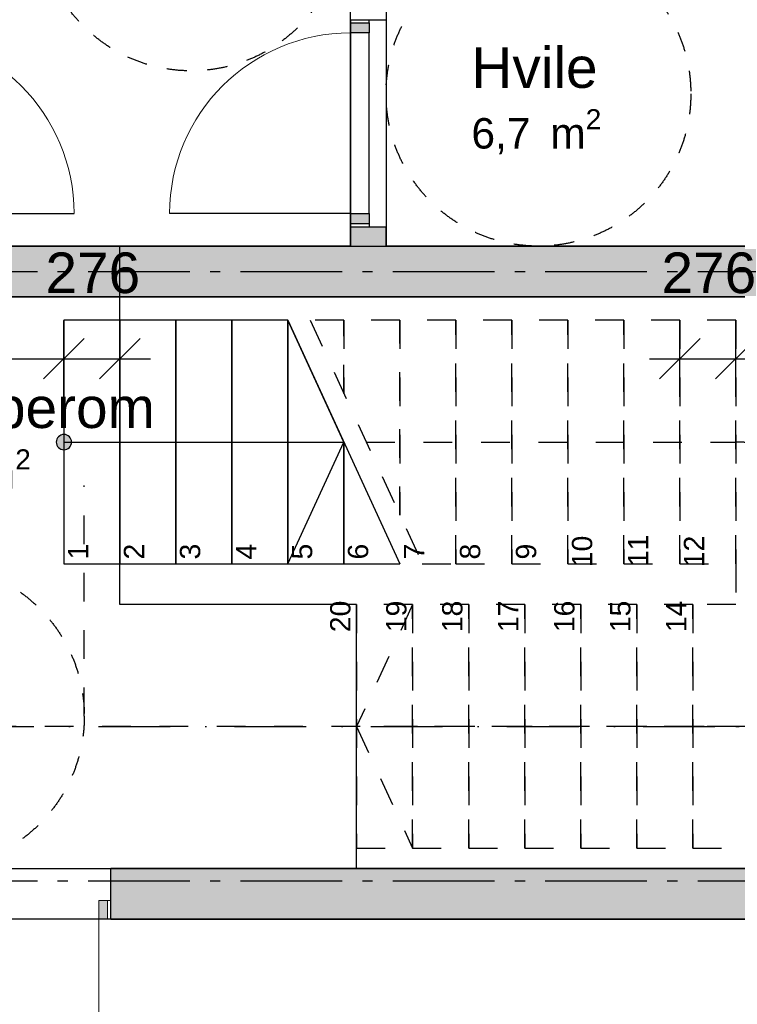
# Model space of a CAD drawing. Header units: millimetres. Extents: x 158466 to 263668, y 129175 to 189280.
# Tile 35 of 55: x 189616 to 193148, y 164785 to 169634. Entities that reach past the tile are written whole.
import ezdxf
from ezdxf.enums import TextEntityAlignment as Align

# ---------------------------------------------------------------- set-up
doc = ezdxf.new("R2010")
doc.units = ezdxf.units.MM
doc.header["$LTSCALE"] = 0.5
doc.header["$MEASUREMENT"] = 0
for name, pattern in [('Akselinje', [1500, 1000, -200, 100, -200]), ('PLINE', [0]), ('Prikk & stiplet', [1340.555525, 705.555534, -352.777767, 0, -282.222223]), ('Små Stiplet', [564.444444, 282.222222, -282.222222]), ('Stipling', [400, 200, -200])]:
    doc.linetypes.add(name, pattern=pattern)
doc.layers.add('234- Vinduer_ dører_ porter(Nye konstruksjoner)', color=7, linetype='Continuous', lineweight=0)
for name, color, linetype in [('24-- Innervegger (Skravur)(Nye konstruksjoner)', 7, 'Continuous'), ('24-- Innervegger(Nye konstruksjoner)', 7, 'Continuous'), ('244- Vinduer_ dører_ foldevegger(Nye konstruksjoner)', 7, 'Continuous'), ('251- Frittbærende dekker(Nye konstruksjoner)', 7, 'Continuous'), ('281- Innvendige trapper(Nye konstruksjoner)', 7, 'Continuous'), ('315- Utstyr for sanitærinstallasjoner(Nye konstruksjoner)', 7, 'Continuous'), ('822- Modullinjer(Nye konstruksjoner)', 7, 'Continuous'), ('842-M___1_100 Målsetting bygning(Nye konstruksjoner)', 7, 'Continuous'), ('852- Snittmarkør', 7, 'Continuous'), ('862- M___Nettoareal(Nye konstruksjoner)', 7, 'Continuous'), ('862- M___Nettoareal(Polylinje)(Nye konstruksjoner)', 7, 'Continuous'), ('862- M___Nettoareal(Tekst)(Nye konstruksjoner)', 7, 'Continuous'), ('878- Annen overflate_visuell informasjon_snusirkler(Nye konstruksjoner)', 7, 'Continuous')]:
    doc.layers.add(name, color=color, linetype=linetype)
doc.styles.add('GENERATED_STYLE_1', font='arial.ttf')
doc.styles.add('GENERATED_STYLE_3', font='arialbd.ttf')
doc.dimstyles.new('GENERATED_STYLE__3', dxfattribs={"dimtxt": 200, "dimasz": 190, "dimexe": 0.18, "dimexo": 0.0625, "dimgap": 0, "dimtad": 1, "dimtih": 1, "dimtoh": 1, "dimdec": 0, "dimzin": 0, "dimdsep": 46, "dimtxsty": 'GENERATED_STYLE_1', "dimblk": 'ARROWHEAD_6', "dimblk1": 'ARROWHEAD_6', "dimblk2": 'ARROWHEAD_6', "dimcen": 0.09, "dimse1": 1, "dimse2": 1, "dimclrd": 256, "dimclre": 256, "dimclrt": 256, "dimadec": 1, "dimazin": 0, "dimtfac": 1, "dimtdec": 4, "dimtmove": 0, "dimatfit": 3, "dimfxl": 1, "dimtolj": 1, "dimtzin": 0, "dimarcsym": 0})

# ---------------------------------------------------------------- blocks, each defined once
blk = doc.blocks.new('Korridor_101_7_1', base_point=(191297.6, 164059.2))
at = {"layer": '862- M___Nettoareal(Polylinje)(Nye konstruksjoner)', "linetype": 'PLINE', "flags": 128}
blk.add_lwpolyline([(184348.9, 178068.7), (184348.9, 165453.7), (184348.9, 163179.7), (190658.9, 163179.7), (195698.9, 163179.7), (195698.9, 165203.7), (194398.9, 165203.7), (186264.9, 165203.7), (186264.9, 172618.7), (186668.9, 172618.7), (186668.9, 174693.7), (186168.9, 174693.7), (186168.9, 178068.7)], close=True, dxfattribs=at)
at = {"layer": '862- M___Nettoareal(Tekst)(Nye konstruksjoner)', "style": 'GENERATED_STYLE_1'}
for tag, height, p in [('DUMMY_861', 200, (191785.3, 164334.2)), ('ROOM_NAME', 200, (190809.8, 164288.5)), ('DUMMY_862', 150, (190809.8, 164019.9))]:
    blk.add_attdef(tag, text='', height=height, dxfattribs=at).set_placement(p, align=Align.TOP_LEFT)
blk = doc.blocks.new('Trapperom_101_12_1', base_point=(193410.1, 167725.6))
at = {"layer": '862- M___Nettoareal(Polylinje)(Nye konstruksjoner)', "linetype": 'PLINE', "flags": 128}
blk.add_lwpolyline([(194548.9, 168268.7), (188433.9, 168268.7), (188433.9, 166918.7), (188433.9, 165453.7), (194548.9, 165453.7)], close=True, dxfattribs=at)
at = {"layer": '862- M___Nettoareal(Tekst)(Nye konstruksjoner)', "insert": (188915.1, 167518), "char_height": 150, "attachment_point": 1, "style": 'GENERATED_STYLE_1'}
blk.add_mtext('\\A1;{\\pql;\\pt0,24100;\\fArial|b0|i0|c0|p0;\\W1.000000;17,2\\fArial|b0|i0|c0|p0;\\W1.000000;\\A1{\\H.66x;\\S^  ;}\\fArial|b0|i0|c0|p0;\\W1.000000; m\\fArial|b0|i0|c0|p0;\\W1.000000;\\A1{\\H.66x;\\S2^  ;}}', dxfattribs=at)
at = {"layer": '862- M___Nettoareal(Tekst)(Nye konstruksjoner)', "style": 'GENERATED_STYLE_1'}
for tag, height, p in [('DUMMY_861', 200, (190246.3, 167868.7)), ('ROOM_NAME', 200, (188915.1, 167823)), ('DUMMY_862', 150, (188915.1, 167554.4))]:
    blk.add_attdef(tag, text='', height=height, dxfattribs=at).set_placement(p, align=Align.TOP_LEFT)
blk = doc.blocks.new('Hvile_101_53_1', base_point=(192081.6, 168630.4))
at = {"layer": '862- M___Nettoareal(Polylinje)(Nye konstruksjoner)', "linetype": 'PLINE', "flags": 128}
blk.add_lwpolyline([(194548.9, 168518.7), (194548.9, 170673.7), (191418.9, 170673.7), (191418.9, 168518.7)], close=True, dxfattribs=at)
at = {"layer": '862- M___Nettoareal(Tekst)(Nye konstruksjoner)', "insert": (191839.1, 169193), "char_height": 150, "attachment_point": 1, "style": 'GENERATED_STYLE_1'}
blk.add_mtext('\\A1;{\\pql;\\pt0,24100;\\fArial|b0|i0|c0|p0;\\W1.000000;6,7\\fArial|b0|i0|c0|p0;\\W1.000000;\\A1{\\H.66x;\\S^  ;}\\fArial|b0|i0|c0|p0;\\W1.000000; m\\fArial|b0|i0|c0|p0;\\W1.000000;\\A1{\\H.66x;\\S2^  ;}}', dxfattribs=at)
at = {"layer": '862- M___Nettoareal(Tekst)(Nye konstruksjoner)', "style": 'GENERATED_STYLE_1'}
for tag, height, p in [('DUMMY_861', 200, (192448.7, 169543.7)), ('ROOM_NAME', 200, (191839.1, 169498)), ('DUMMY_862', 150, (191839.1, 169229.4))]:
    blk.add_attdef(tag, text='', height=height, dxfattribs=at).set_placement(p, align=Align.TOP_LEFT)
blk = doc.blocks.new('Garderobe_101_55_1', base_point=(191250.2, 169423))
at = {"layer": '862- M___Nettoareal(Polylinje)(Nye konstruksjoner)', "linetype": 'PLINE', "flags": 128}
blk.add_lwpolyline([(191243.9, 168518.7), (191243.9, 172983.7), (188993.9, 172983.7), (188993.9, 168518.7)], close=True, dxfattribs=at)
at = {"layer": '862- M___Nettoareal(Tekst)(Nye konstruksjoner)', "insert": (189466.9, 169909.7), "char_height": 150, "attachment_point": 1, "style": 'GENERATED_STYLE_1'}
blk.add_mtext('\\A1;{\\pql;\\pt0,24100;\\fArial|b0|i0|c0|p0;\\W1.000000;10,0\\fArial|b0|i0|c0|p0;\\W1.000000;\\A1{\\H.66x;\\S^  ;}\\fArial|b0|i0|c0|p0;\\W1.000000; m\\fArial|b0|i0|c0|p0;\\W1.000000;\\A1{\\H.66x;\\S2^  ;}}', dxfattribs=at)
at = {"layer": '862- M___Nettoareal(Tekst)(Nye konstruksjoner)', "style": 'GENERATED_STYLE_1'}
for tag, height, p in [('DUMMY_861', 200, (190778.2, 170260.4)), ('ROOM_NAME', 200, (189466.9, 170214.7)), ('DUMMY_862', 150, (189466.9, 169946.2))]:
    blk.add_attdef(tag, text='', height=height, dxfattribs=at).set_placement(p, align=Align.TOP_LEFT)
blk = doc.blocks.new('Dør med sidefelt på side 2[2]_1')
at = {"layer": '24-- Innervegger (Skravur)(Nye konstruksjoner)', "linetype": 'Continuous'}
for points in [[(188558.9, 165295.7), (188558.9, 165203.7), (188601.9, 165203.7), (188601.9, 165295.7)], [(189005.9, 165295.7), (189005.9, 165203.7), (189048.9, 165203.7), (189048.9, 165295.7)], [(190048.9, 165203.7), (190048.9, 165295.7), (190005.9, 165295.7), (190005.9, 165203.7)]]:
    blk.add_hatch(color=256, dxfattribs=at).paths.add_polyline_path(points)
at = {"layer": '234- Vinduer_ dører_ porter(Nye konstruksjoner)', "linetype": 'PLINE'}
for p, q in [((188558.9, 165295.7), (188543.9, 165295.7)), ((188543.9, 165203.7), (188543.9, 165295.7)), ((188558.9, 165295.7), (188601.9, 165295.7)), ((188558.9, 165203.7), (188558.9, 165295.7)), ((188601.9, 165295.7), (188601.9, 165203.7)), ((189005.9, 165295.7), (189048.9, 165295.7)), ((189005.9, 165203.7), (189005.9, 165295.7)), ((189048.9, 165295.7), (189048.9, 165203.7)), ((190005.9, 165203.7), (190005.9, 165295.7)), ((190005.9, 165295.7), (190048.9, 165295.7)), ((190048.9, 165295.7), (190063.9, 165295.7)), ((190048.9, 165295.7), (190048.9, 165203.7)), ((190063.9, 165203.7), (190063.9, 165295.7)), ((188558.9, 165203.7), (188543.9, 165203.7)), ((188601.9, 165203.7), (188558.9, 165203.7)), ((189048.9, 165203.7), (189005.9, 165203.7)), ((190048.9, 165203.7), (190005.9, 165203.7)), ((190005.9, 165203.7), (190005.9, 164246.7)), ((190048.9, 165203.7), (190063.9, 165203.7))]:
    blk.add_line(p, q, dxfattribs=at)
at = {"layer": '234- Vinduer_ dører_ porter(Nye konstruksjoner)', "linetype": 'PLINE', "flags": 128}
blk.add_lwpolyline([(188601.9, 165295.7), (189005.9, 165295.7), (189005.9, 165203.7), (188601.9, 165203.7)], close=True, dxfattribs=at)
at = {"layer": '234- Vinduer_ dører_ porter(Nye konstruksjoner)', "linetype": 'PLINE'}
blk.add_arc((190005.9, 165203.7), 957, 180, 270, dxfattribs=at)
at = {"layer": '244- Vinduer_ dører_ foldevegger(Nye konstruksjoner)', "linetype": 'PLINE'}
for p, q in [((188543.9, 165295.7), (188543.9, 165453.7)), ((190063.9, 165295.7), (190063.9, 165453.7)), ((188543.9, 165203.7), (188543.9, 165295.7)), ((188543.9, 165203.7), (188543.9, 165295.7)), ((190063.9, 165203.7), (190063.9, 165295.7)), ((190063.9, 165203.7), (190063.9, 165295.7))]:
    blk.add_line(p, q, dxfattribs=at)
blk = doc.blocks.new('Dør[42]_1')
at = {"layer": '24-- Innervegger (Skravur)(Nye konstruksjoner)', "linetype": 'Continuous'}
for points in [[(191335.9, 169618.7), (191243.9, 169618.7), (191243.9, 169568.7), (191335.9, 169568.7)], [(191243.9, 168628.7), (191335.9, 168628.7), (191335.9, 168678.7), (191243.9, 168678.7)]]:
    blk.add_hatch(color=256, dxfattribs=at).paths.add_polyline_path(points)
at = {"layer": '234- Vinduer_ dører_ porter(Nye konstruksjoner)', "linetype": 'PLINE'}
blk.add_arc((191243.9, 168678.7), 890, 90, 180, dxfattribs=at)
at = {"layer": '244- Vinduer_ dører_ foldevegger(Nye konstruksjoner)', "linetype": 'PLINE'}
for p, q in [((191243.9, 169633.7), (191243.9, 168613.7)), ((191243.9, 169618.7), (191243.9, 169633.7)), ((191243.9, 169633.7), (191335.9, 169633.7)), ((191243.9, 169633.7), (191335.9, 169633.7)), ((191243.9, 169633.7), (191335.9, 169633.7)), ((191243.9, 169568.7), (191243.9, 169618.7)), ((191243.9, 169618.7), (191335.9, 169618.7)), ((191335.9, 169618.7), (191335.9, 169633.7)), ((191335.9, 169633.7), (191418.9, 169633.7)), ((191335.9, 169618.7), (191335.9, 169568.7)), ((191418.9, 169633.7), (191418.9, 168613.7)), ((191243.9, 169568.7), (191243.9, 168678.7)), ((191335.9, 169568.7), (191243.9, 169568.7)), ((191335.9, 168678.7), (191335.9, 169568.7)), ((191243.9, 168678.7), (190353.9, 168678.7)), ((191243.9, 168628.7), (191243.9, 168678.7)), ((191243.9, 168678.7), (191335.9, 168678.7)), ((191335.9, 168678.7), (191335.9, 168628.7)), ((191243.9, 168628.7), (191243.9, 168613.7)), ((191335.9, 168628.7), (191243.9, 168628.7)), ((191243.9, 168613.7), (191335.9, 168613.7)), ((191243.9, 168613.7), (191335.9, 168613.7)), ((191243.9, 168613.7), (191335.9, 168613.7)), ((191335.9, 168628.7), (191335.9, 168613.7)), ((191335.9, 168613.7), (191418.9, 168613.7))]:
    blk.add_line(p, q, dxfattribs=at)
blk = doc.blocks.new('Dør[43]_1')
at = {"layer": '24-- Innervegger (Skravur)(Nye konstruksjoner)', "linetype": 'Continuous'}
for points in [[(188901.9, 169618.7), (188901.9, 169568.7), (188993.9, 169568.7), (188993.9, 169618.7)], [(188993.9, 168628.7), (188993.9, 168678.7), (188901.9, 168678.7), (188901.9, 168628.7)]]:
    blk.add_hatch(color=256, dxfattribs=at).paths.add_polyline_path(points)
at = {"layer": '234- Vinduer_ dører_ porter(Nye konstruksjoner)', "linetype": 'PLINE'}
blk.add_arc((188993.9, 168678.7), 890, 0, 90, dxfattribs=at)
at = {"layer": '244- Vinduer_ dører_ foldevegger(Nye konstruksjoner)', "linetype": 'PLINE'}
for p, q in [((188818.9, 169633.7), (188818.9, 168613.7)), ((188901.9, 169633.7), (188818.9, 169633.7)), ((188901.9, 169618.7), (188901.9, 169633.7)), ((188993.9, 169633.7), (188901.9, 169633.7)), ((188993.9, 169633.7), (188901.9, 169633.7)), ((188993.9, 169633.7), (188901.9, 169633.7)), ((188901.9, 169618.7), (188901.9, 169568.7)), ((188993.9, 169618.7), (188901.9, 169618.7)), ((188993.9, 169633.7), (188993.9, 168613.7)), ((188993.9, 169618.7), (188993.9, 169633.7)), ((188993.9, 169568.7), (188993.9, 169618.7)), ((188901.9, 168678.7), (188901.9, 169568.7)), ((188901.9, 169568.7), (188993.9, 169568.7)), ((188993.9, 169568.7), (188993.9, 168678.7)), ((188993.9, 168678.7), (188901.9, 168678.7)), ((188901.9, 168678.7), (188901.9, 168628.7)), ((188993.9, 168628.7), (188993.9, 168678.7)), ((188993.9, 168678.7), (189883.9, 168678.7)), ((188901.9, 168613.7), (188818.9, 168613.7)), ((188901.9, 168628.7), (188901.9, 168613.7)), ((188901.9, 168628.7), (188993.9, 168628.7)), ((188993.9, 168613.7), (188901.9, 168613.7)), ((188993.9, 168613.7), (188901.9, 168613.7)), ((188993.9, 168613.7), (188901.9, 168613.7)), ((188993.9, 168628.7), (188993.9, 168613.7))]:
    blk.add_line(p, q, dxfattribs=at)
blk = doc.blocks.new('*D400')
at = {"layer": '842-M___1_100 Målsetting bygning(Nye konstruksjoner)', "linetype": 'PLINE', "transparency": 16777216}
for p, q in [((188433.9, 167776.9), (188433.9, 168151.9)), ((189833.9, 167776.9), (189833.9, 168151.9)), ((188533.9, 168064.4), (188333.9, 167864.4)), ((189933.9, 168064.4), (189733.9, 167864.4)), ((188283.9, 167964.4), (188433.9, 167964.4)), ((188433.9, 167964.4), (189833.9, 167964.4))]:
    blk.add_line(p, q, dxfattribs=at)
at = {"layer": '842-M___1_100 Målsetting bygning(Nye konstruksjoner)', "transparency": 16777216, "char_height": 200, "attachment_point": 7, "style": 'GENERATED_STYLE_1'}
for s, insert in [('\\A1;{\\pql;\\fArial|b0|i0|c0|p0;\\W1.000000;276}', (189742.9, 168284.4)), ('\\A1;{\\pql;\\fArial|b0|i0|c0|p0;\\W1.000000;1\xa0400}', (188790.7, 168004.4))]:
    blk.add_mtext(s, dxfattribs=dict(at, insert=insert))
blk = doc.blocks.new('ARROWHEAD_6')
at = {"linetype": 'Continuous'}
for p, q in [((-0.5, -0.5), (0.5, 0.5)), ((0, 0), (-1, 0))]:
    blk.add_line(p, q, dxfattribs=at)
blk = doc.blocks.new('*D401')
at = {"layer": '842-M___1_100 Målsetting bygning(Nye konstruksjoner)', "linetype": 'PLINE', "transparency": 16777216}
for p, q in [((189833.9, 167776.9), (189833.9, 168151.9)), ((190109.5, 167776.9), (190109.5, 168151.9)), ((189933.9, 168064.4), (189733.9, 167864.4)), ((190009.5, 167864.4), (190209.5, 168064.4)), ((189833.9, 167964.4), (190109.5, 167964.4)), ((190109.5, 167964.4), (190259.5, 167964.4))]:
    blk.add_line(p, q, dxfattribs=at)
blk = doc.blocks.new('*D402')
at = {"layer": '842-M___1_100 Målsetting bygning(Nye konstruksjoner)', "linetype": 'PLINE', "transparency": 16777216}
for p, q in [((192865.5, 167776.9), (192865.5, 168151.9)), ((193141.1, 167776.9), (193141.1, 168151.9)), ((192965.5, 168064.4), (192765.5, 167864.4)), ((193241.1, 168064.4), (193041.1, 167864.4)), ((192715.5, 167964.4), (192865.5, 167964.4)), ((192865.5, 167964.4), (193141.1, 167964.4))]:
    blk.add_line(p, q, dxfattribs=at)
at = {"layer": '842-M___1_100 Målsetting bygning(Nye konstruksjoner)', "transparency": 16777216, "insert": (192774.5, 168284.4), "char_height": 200, "attachment_point": 7, "style": 'GENERATED_STYLE_1'}
blk.add_mtext('\\A1;{\\pql;\\fArial|b0|i0|c0|p0;\\W1.000000;276}', dxfattribs=at)
blk = doc.blocks.new('*D403')
at = {"layer": '842-M___1_100 Målsetting bygning(Nye konstruksjoner)', "linetype": 'PLINE', "transparency": 16777216}
for p, q in [((193141.1, 167776.9), (193141.1, 168151.9)), ((194540.9, 167776.9), (194540.9, 168151.9)), ((193241.1, 168064.4), (193041.1, 167864.4)), ((194440.9, 167864.4), (194640.9, 168064.4)), ((193141.1, 167964.4), (194540.9, 167964.4)), ((194540.9, 167964.4), (194690.9, 167964.4))]:
    blk.add_line(p, q, dxfattribs=at)
at = {"layer": '842-M___1_100 Målsetting bygning(Nye konstruksjoner)', "transparency": 16777216, "insert": (193497.8, 168004.4), "char_height": 200, "attachment_point": 7, "style": 'GENERATED_STYLE_1'}
blk.add_mtext('\\A1;{\\pql;\\fArial|b0|i0|c0|p0;\\W1.000000;1\xa0400}', dxfattribs=at)
blk = doc.blocks.new('Standard grid marker[258]_1', base_point=(171752.9, 165393.7))
at = {"layer": '822- Modullinjer(Nye konstruksjoner)', "linetype": 'Akselinje'}
blk.add_line((171952.9, 165393.7), (202944.9, 165393.7), dxfattribs=at)
at = {"layer": '822- Modullinjer(Nye konstruksjoner)', "style": 'GENERATED_STYLE_3'}
for tag, p in [('AC_MarkerText_1_0', (171252.9, 165568.7)), ('AC_MarkerText_1_1', (203644.9, 165568.7))]:
    blk.add_attdef(tag, text='', height=350, dxfattribs=at).set_placement(p, align=Align.TOP_CENTER)
blk = doc.blocks.new('Standard grid marker[264]_1', base_point=(171752.9, 168393.7))
at = {"layer": '822- Modullinjer(Nye konstruksjoner)', "linetype": 'Akselinje'}
blk.add_line((171952.9, 168393.7), (202944.9, 168393.7), dxfattribs=at)
at = {"layer": '822- Modullinjer(Nye konstruksjoner)', "style": 'GENERATED_STYLE_3'}
for tag, p in [('AC_MarkerText_1_0', (171252.9, 168568.7)), ('AC_MarkerText_1_1', (203644.9, 168568.7))]:
    blk.add_attdef(tag, text='', height=350, dxfattribs=at).set_placement(p, align=Align.TOP_CENTER)

msp = doc.modelspace()

# ---------------------------------------------------------------- hatches: boundary and pattern name
at = {"layer": '24-- Innervegger (Skravur)(Nye konstruksjoner)', "linetype": 'Continuous'}
for points in [[(191243.9, 168518.7), (191418.9, 168518.7), (191418.9, 168613.7), (191243.9, 168613.7)], [(186514.9, 168268.7), (194540.9, 168268.7), (194540.9, 168518.7), (186514.9, 168518.7)], [(190063.9, 165203.7), (194608.9, 165203.7), (194608.9, 165453.7), (190063.9, 165453.7)]]:
    msp.add_hatch(color=256, dxfattribs=at).paths.add_polyline_path(points)
at = {"layer": '281- Innvendige trapper(Nye konstruksjoner)', "linetype": 'Continuous'}
msp.add_hatch(color=256, dxfattribs=at).paths.add_polyline_path([(189833.9, 167516.2, 1), (189833.9, 167591.2, 1)])

# ---------------------------------------------------------------- linework, layer by layer
at = {"layer": '24-- Innervegger(Nye konstruksjoner)', "linetype": 'PLINE'}
for p, q in [((191243.9, 169633.7), (191335.9, 169633.7)), ((191335.9, 169633.7), (191418.9, 169633.7)), ((191243.9, 168613.7), (191335.9, 168613.7)), ((191335.9, 168613.7), (191418.9, 168613.7)), ((190063.9, 165295.7), (190063.9, 165453.7)), ((190063.9, 165203.7), (190063.9, 165295.7))]:
    msp.add_line(p, q, dxfattribs=at)
at = {"layer": '24-- Innervegger(Nye konstruksjoner)', "linetype": 'PLINE', "flags": 128}
for points in [[(191243.9, 168613.7), (191243.9, 168518.7)], [(191418.9, 168518.7), (191418.9, 168613.7)], [(191243.9, 168518.7), (188993.9, 168518.7)], [(194540.9, 168518.7), (191418.9, 168518.7)], [(188433.9, 168268.7), (194540.9, 168268.7)], [(194608.9, 165453.7), (190063.9, 165453.7)], [(190063.9, 165203.7), (194608.9, 165203.7)]]:
    msp.add_lwpolyline(points, dxfattribs=at)
at = {"layer": '251- Frittbærende dekker(Nye konstruksjoner)', "linetype": 'PLINE', "flags": 128}
msp.add_lwpolyline([(186418.9, 166783.7), (188433.9, 166783.7), (188433.9, 165453.7), (191274.4, 165453.7), (191274.4, 166753.7), (190109.5, 166753.7), (190109.5, 168518.7), (194398.9, 168518.7), (194398.9, 171018.7), (186418.9, 171018.7)], close=True, dxfattribs=at)
at = {"layer": '281- Innvendige trapper(Nye konstruksjoner)', "linetype": 'PLINE'}
for p, q in [((189833.9, 168153.7), (189833.9, 166953.7)), ((190109.5, 168153.7), (189833.9, 168153.7)), ((190109.5, 166953.7), (190109.5, 168153.7)), ((190109.5, 168153.7), (190109.5, 166953.7)), ((190385.1, 168153.7), (190109.5, 168153.7)), ((190385.1, 166953.7), (190385.1, 168153.7)), ((190385.1, 168153.7), (190385.1, 166953.7)), ((190660.7, 168153.7), (190385.1, 168153.7)), ((190660.7, 166953.7), (190660.7, 168153.7)), ((190660.7, 168153.7), (190660.7, 166953.7)), ((190936.3, 168153.7), (190660.7, 168153.7)), ((190936.3, 166953.7), (190936.3, 168153.7)), ((190936.3, 168153.7), (190936.3, 166953.7)), ((190936.3, 168153.7), (191487.5, 166953.7)), ((191211.9, 167553.7), (190936.3, 168153.7)), ((189833.9, 167553.7), (190109.5, 167553.7)), ((190109.5, 167553.7), (191211.9, 167553.7)), ((190936.3, 166953.7), (191211.9, 167553.7)), ((191211.9, 166953.7), (191211.9, 167553.7)), ((191211.9, 167553.7), (191211.9, 166953.7)), ((189833.9, 166953.7), (190109.5, 166953.7)), ((190109.5, 166953.7), (190385.1, 166953.7)), ((190385.1, 166953.7), (190660.7, 166953.7)), ((190660.7, 166953.7), (190936.3, 166953.7)), ((190936.3, 166953.7), (191211.9, 166953.7)), ((191211.9, 166953.7), (191487.5, 166953.7))]:
    msp.add_line(p, q, dxfattribs=at)
at = {"layer": '281- Innvendige trapper(Nye konstruksjoner)', "linetype": 'Små Stiplet'}
for p, q in [((191211.9, 168153.7), (191046.3, 168153.7)), ((191046.3, 168153.7), (191597.5, 166953.7)), ((191211.9, 167793.2), (191211.9, 168153.7)), ((191211.9, 168153.7), (191211.9, 167793.2)), ((191487.5, 168153.7), (191211.9, 168153.7)), ((191487.5, 167193.2), (191487.5, 168153.7)), ((191487.5, 168153.7), (191487.5, 167193.2)), ((191763.1, 168153.7), (191487.5, 168153.7)), ((191763.1, 166953.7), (191763.1, 168153.7)), ((191763.1, 168153.7), (191763.1, 166953.7)), ((192038.7, 168153.7), (191763.1, 168153.7)), ((192038.7, 166953.7), (192038.7, 168153.7)), ((192038.7, 168153.7), (192038.7, 166953.7)), ((192314.3, 168153.7), (192038.7, 168153.7)), ((192314.3, 166953.7), (192314.3, 168153.7)), ((192314.3, 168153.7), (192314.3, 166953.7)), ((192589.9, 168153.7), (192314.3, 168153.7)), ((192589.9, 166953.7), (192589.9, 168153.7)), ((192589.9, 168153.7), (192589.9, 166953.7)), ((192865.5, 168153.7), (192589.9, 168153.7)), ((192865.5, 166953.7), (192865.5, 168153.7)), ((192865.5, 168153.7), (192865.5, 166953.7)), ((193141.1, 168153.7), (192865.5, 168153.7)), ((193141.1, 166953.7), (193141.1, 168153.7)), ((194491.1, 168153.7), (193141.1, 168153.7)), ((193141.1, 168153.7), (193141.1, 166953.7)), ((191321.9, 167553.7), (193141.1, 167553.7)), ((191597.5, 166953.7), (191763.1, 166953.7)), ((191763.1, 166953.7), (192038.7, 166953.7)), ((192038.7, 166953.7), (192314.3, 166953.7)), ((192314.3, 166953.7), (192589.9, 166953.7)), ((192589.9, 166953.7), (192865.5, 166953.7)), ((192865.5, 166953.7), (193141.1, 166953.7)), ((193141.1, 166953.7), (193141.1, 166753.7)), ((191550, 166753.7), (191274.4, 166753.7)), ((191274.4, 166753.7), (191274.4, 165553.7)), ((191550, 166753.7), (191274.4, 166153.7)), ((191825.7, 166753.7), (191550, 166753.7)), ((191550, 166753.7), (191550, 165553.7)), ((191550, 165553.7), (191550, 166753.7)), ((192101.3, 166753.7), (191825.7, 166753.7)), ((191825.7, 166753.7), (191825.7, 165553.7)), ((191825.7, 165553.7), (191825.7, 166753.7)), ((192376.9, 166753.7), (192101.3, 166753.7)), ((192101.3, 166753.7), (192101.3, 165553.7)), ((192101.3, 165553.7), (192101.3, 166753.7)), ((192652.5, 166753.7), (192376.9, 166753.7)), ((192376.9, 166753.7), (192376.9, 165553.7)), ((192376.9, 165553.7), (192376.9, 166753.7)), ((192928.1, 166753.7), (192652.5, 166753.7)), ((192652.5, 166753.7), (192652.5, 165553.7)), ((192652.5, 165553.7), (192652.5, 166753.7)), ((192928.1, 166753.7), (192928.1, 165553.7)), ((193141.1, 166753.7), (192928.1, 166753.7)), ((192928.1, 165553.7), (192928.1, 166753.7)), ((191550, 166153.7), (191274.4, 166153.7)), ((191274.4, 166153.7), (191550, 165553.7)), ((192928.1, 166153.7), (191550, 166153.7)), ((193141.1, 166153.7), (192928.1, 166153.7)), ((191274.4, 165553.7), (191550, 165553.7)), ((191550, 165553.7), (191825.7, 165553.7)), ((191825.7, 165553.7), (192101.3, 165553.7)), ((192101.3, 165553.7), (192376.9, 165553.7)), ((192376.9, 165553.7), (192652.5, 165553.7)), ((192652.5, 165553.7), (192928.1, 165553.7)), ((192928.1, 165553.7), (194491.1, 165553.7))]:
    msp.add_line(p, q, dxfattribs=at)
at = {"layer": '281- Innvendige trapper(Nye konstruksjoner)', "linetype": 'PLINE', "flags": 128}
msp.add_lwpolyline([(189833.9, 167516.2, 1), (189833.9, 167591.2, 1)], format="xyb", close=True, dxfattribs=at)
at = {"layer": '281- Innvendige trapper(Nye konstruksjoner)', "linetype": 'Små Stiplet'}
for centre, start, end in [((193141.1, 166953.7), 0, 90), ((193141.1, 166753.7), 270, 0)]:
    msp.add_arc(centre, 600, start, end, dxfattribs=at)
at = {"layer": '315- Utstyr for sanitærinstallasjoner(Nye konstruksjoner)', "linetype": 'Små Stiplet'}
for p, q in [((189933.9, 166203.7), (189933.9, 167340.2)), ((203144.9, 166153.7), (171752.9, 166153.7))]:
    msp.add_line(p, q, dxfattribs=at)
at = {"layer": '852- Snittmarkør', "linetype": 'Prikk & stiplet'}
msp.add_line((171902.9, 166153.7), (202994.9, 166153.7), dxfattribs=at)
at = {"layer": '878- Annen overflate_visuell informasjon_snusirkler(Nye konstruksjoner)', "linetype": 'Stipling'}
for centre in [(190460.7, 170131.7), (192168.9, 169268.7), (189183.9, 166203.7)]:
    msp.add_circle(centre, 750, dxfattribs=at)

# ---------------------------------------------------------------- block references
at = {"layer": '244- Vinduer_ dører_ foldevegger(Nye konstruksjoner)', "linetype": 'PLINE'}
for name in ['Dør[43]_1', 'Dør[42]_1', 'Dør med sidefelt på side 2[2]_1']:
    msp.add_blockref(name, (0, 0), dxfattribs=at)
at = {"layer": '822- Modullinjer(Nye konstruksjoner)', "linetype": 'PLINE'}
for name, p in [('Standard grid marker[264]_1', (171752.9, 168393.7)), ('Standard grid marker[258]_1', (171752.9, 165393.7))]:
    msp.add_blockref(name, p, dxfattribs=at)
at = {"layer": '862- M___Nettoareal(Nye konstruksjoner)', "linetype": 'Continuous'}
msp.add_blockref('Korridor_101_7_1', (191297.6, 164059.2), dxfattribs=at)
ref = msp.add_blockref('Garderobe_101_55_1', (191250.2, 169423), dxfattribs=at)
ref.add_attrib('ROOM_NAME', 'Garderobe', dxfattribs={"layer": '862- M___Nettoareal(Tekst)(Nye konstruksjoner)', "color": 7, "height": 200, "style": 'GENERATED_STYLE_1'}).set_placement((189466.9, 170214.7), align=Align.TOP_LEFT)
ref = msp.add_blockref('Hvile_101_53_1', (192081.6, 168630.4), dxfattribs=at)
ref.add_attrib('ROOM_NAME', 'Hvile', dxfattribs={"layer": '862- M___Nettoareal(Tekst)(Nye konstruksjoner)', "color": 7, "height": 200, "style": 'GENERATED_STYLE_1'}).set_placement((191839.1, 169498), align=Align.TOP_LEFT)
ref = msp.add_blockref('Trapperom_101_12_1', (193410.1, 167725.6), dxfattribs=at)
ref.add_attrib('ROOM_NAME', 'Trapperom', dxfattribs={"layer": '862- M___Nettoareal(Tekst)(Nye konstruksjoner)', "color": 7, "height": 200, "style": 'GENERATED_STYLE_1'}).set_placement((188915.1, 167823), align=Align.TOP_LEFT)

# ---------------------------------------------------------------- texts
at = {"layer": '281- Innvendige trapper(Nye konstruksjoner)', "char_height": 100, "attachment_point": 4, "rotation": 90, "style": 'GENERATED_STYLE_1'}
for s, insert in [('\\A1;{\\pql;\\fArial|b0|i0|c0|p0;\\W1.000000;10}', (192384.4, 166937.4)), ('\\A1;{\\pql;\\fArial|b0|i0|c0|p0;\\W1.000000;12}', (192934.8, 166937.4)), ('\\A1;{\\pql;\\fArial|b0|i0|c0|p0;\\W1.000000;1}', (189903.2, 166975.5)), ('\\A1;{\\pql;\\fArial|b0|i0|c0|p0;\\W1.000000;2}', (190178.8, 166975.5)), ('\\A1;{\\pql;\\fArial|b0|i0|c0|p0;\\W1.000000;3}', (190455.2, 166975.5)), ('\\A1;{\\pql;\\fArial|b0|i0|c0|p0;\\W1.000000;4}', (190730, 166975.5)), ('\\A1;{\\pql;\\fArial|b0|i0|c0|p0;\\W1.000000;5}', (191006.4, 166975.5)), ('\\A1;{\\pql;\\fArial|b0|i0|c0|p0;\\W1.000000;6}', (191282, 166975.5)), ('\\A1;{\\pql;\\fArial|b0|i0|c0|p0;\\W1.000000;7}', (191556.8, 166975.5)), ('\\A1;{\\pql;\\fArial|b0|i0|c0|p0;\\W1.000000;8}', (191833.2, 166975.5)), ('\\A1;{\\pql;\\fArial|b0|i0|c0|p0;\\W1.000000;9}', (192108.8, 166975.5)), ('\\A1;{\\pql;\\fArial|b0|i0|c0|p0;\\W1.000000;11}', (192659.2, 166942.5)), ('\\A1;{\\pql;\\fArial|b0|i0|c0|p0;\\W1.000000;20}', (191194.6, 166617.4)), ('\\A1;{\\pql;\\fArial|b0|i0|c0|p0;\\W1.000000;19}', (191470.2, 166617.4)), ('\\A1;{\\pql;\\fArial|b0|i0|c0|p0;\\W1.000000;18}', (191745.8, 166617.4)), ('\\A1;{\\pql;\\fArial|b0|i0|c0|p0;\\W1.000000;17}', (192020.5, 166617.4)), ('\\A1;{\\pql;\\fArial|b0|i0|c0|p0;\\W1.000000;16}', (192297, 166617.4)), ('\\A1;{\\pql;\\fArial|b0|i0|c0|p0;\\W1.000000;15}', (192572.6, 166617.4)), ('\\A1;{\\pql;\\fArial|b0|i0|c0|p0;\\W1.000000;14}', (192847.4, 166617.4))]:
    msp.add_mtext(s, dxfattribs=dict(at, insert=insert))

# ---------------------------------------------------------------- dimensions: what is measured, and where the dimension line sits
at = {"layer": '842-M___1_100 Målsetting bygning(Nye konstruksjoner)', "linetype": 'Continuous'}
for base, p1, p2, picture, middle in [((189833.9, 167964.4), (188433.9, 166783.7), (189833.9, 168153.7), '*D400', (189133.8, 168104.4)), ((194540.9, 167964.4), (193141.1, 166753.7), (194540.9, 168268.7), '*D403', (193840.9, 168104.4)), ((193141.1, 167964.4), (192865.5, 168153.7), (193141.1, 166753.7), '*D402', (193002.8, 168384.4)), ((190109.5, 167964.4), (189833.9, 168153.7), (190109.5, 166753.7), '*D401', (189971.2, 168384.4))]:
    dim = msp.add_linear_dim(base=base, p1=p1, p2=p2, dimstyle='GENERATED_STYLE__3', dxfattribs=at)
    dim.commit()
    dim.dimension.update_dxf_attribs({"geometry": picture, "text_midpoint": middle, "dimtype": 160})

doc.saveas('drawing.dxf')
